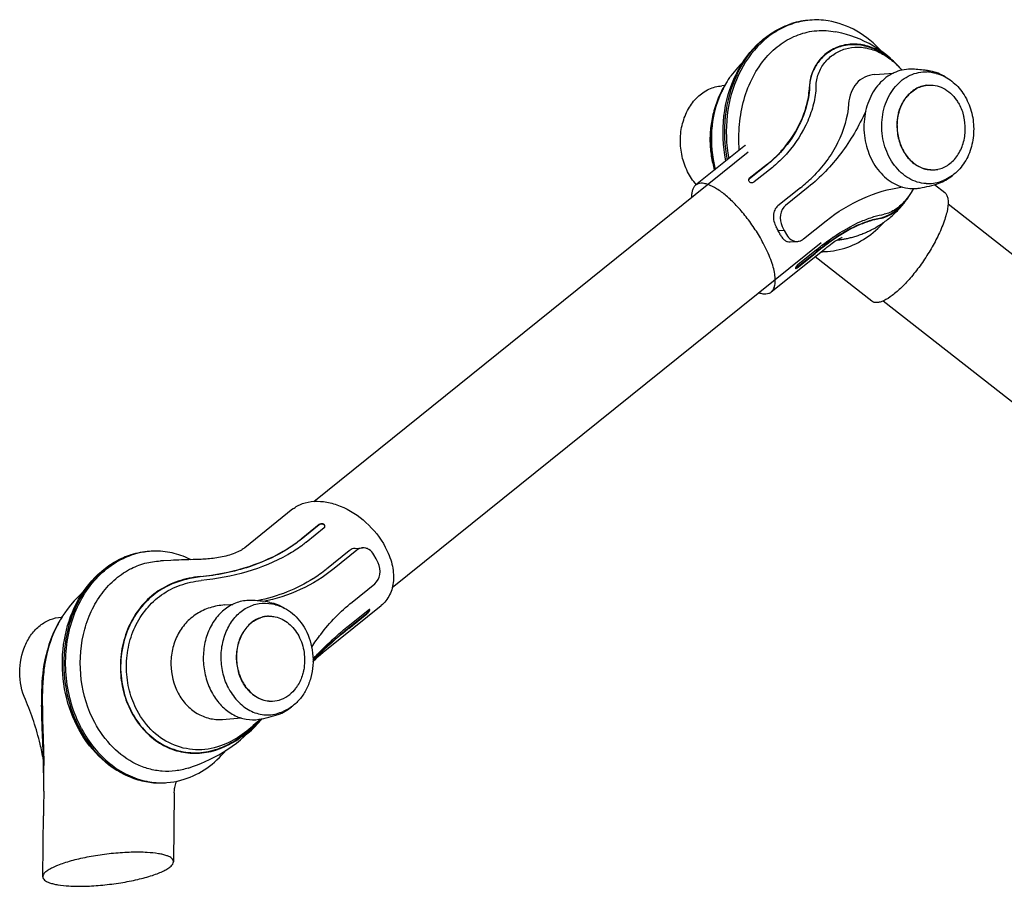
# Model space of a CAD drawing. Extents: x 0 to 420, y 0 to 297.
# Tile 5 of 7: x 307 to 363, y 68 to 118. Entities that reach past the tile are written whole.
import ezdxf

# ---------------------------------------------------------------- set-up
doc = ezdxf.new("R2010")
doc.units = 0
doc.header["$LTSCALE"] = 23.1
for name, color, linetype in [('102162_DXF_CONTINUOUS_LINE', 7, 'CONTINUOUS'), ('102163_DXF_CONTINUOUS_LINE', 7, 'CONTINUOUS'), ('102200_DXF_CONTINUOUS_LINE', 7, 'CONTINUOUS'), ('105-5481_DXF_CONTINUOUS_LI', 7, 'CONTINUOUS')]:
    doc.layers.add(name, color=color, linetype=linetype)

msp = doc.modelspace()

# ---------------------------------------------------------------- linework, layer by layer
at = {"layer": '102162_DXF_CONTINUOUS_LINE', "color": 7, "linetype": 'CONTINUOUS'}
for p, q in [((323.482, 90.461), (348.52, 110.606)), ((328.01, 85.494), (352.725, 105.379))]:
    msp.add_line(p, q, dxfattribs=at)
at = {"layer": '102163_DXF_CONTINUOUS_LINE', "color": 7, "linetype": 'CONTINUOUS'}
for p, q in [((395.367, 79.887), (360.027, 107.6)), ((391.228, 74.608), (356.284, 102.011))]:
    msp.add_line(p, q, dxfattribs=at)
at = {"layer": '102200_DXF_CONTINUOUS_LINE', "color": 7, "linetype": 'CONTINUOUS'}
for p, q in [((355.807, 115.068), (356.876, 115.147)), ((347.15, 114.427), (346.998, 114.415)), ((348.265, 110.924), (345.484, 108.687)), ((350.77, 110.54), (350.767, 110.536)), ((349.622, 109.905), (348.579, 109.066)), ((349.621, 109.882), (348.579, 109.043)), ((349.908, 109.716), (348.865, 108.877)), ((351.529, 108.542), (350.222, 107.491)), ((351.978, 108.575), (350.672, 107.524)), ((359.257, 108.723), (359.834, 108.27)), ((350.472, 106.314), (350.592, 106.075)), ((351.706, 105.586), (353.012, 106.637)), ((350.592, 106.075), (350.25, 106.049)), ((350.592, 106.075), (350.722, 105.844)), ((353.383, 105.675), (353.386, 105.677)), ((353.644, 105.521), (353.736, 105.534)), ((353.736, 105.534), (353.796, 105.542)), ((349.841, 102.534), (352.982, 105.061)), ((350.94, 105.417), (351.37, 105.449)), ((351.397, 104.131), (352.439, 104.97)), ((353.286, 105.452), (353.266, 105.438)), ((351.302, 103.937), (352.345, 104.776)), ((351.326, 103.916), (352.369, 104.755)), ((355.635, 102), (352.365, 104.565)), ((322.285, 90.022), (319.505, 87.785)), ((323.795, 89.103), (322.752, 88.264)), ((323.795, 89.126), (322.753, 88.287)), ((324.082, 88.937), (323.039, 88.098)), ((323.039, 88.098), (323.027, 88.088)), ((319.505, 87.785), (319.505, 87.785)), ((321.982, 87.383), (321.972, 87.377)), ((325.514, 87.611), (324.208, 86.56)), ((325.963, 87.644), (324.657, 86.594)), ((325.87, 87.749), (326.3, 87.781)), ((327.077, 87.155), (326.947, 87.386)), ((314.697, 87.027), (314.658, 87.025)), ((315.258, 87.056), (314.829, 87.033)), ((315.401, 87.063), (315.258, 87.056)), ((315.55, 87.069), (315.401, 87.063)), ((315.704, 87.075), (315.55, 87.069)), ((315.863, 87.081), (315.704, 87.075)), ((316.723, 87.106), (316.543, 87.1)), ((327.198, 86.916), (327.077, 87.155)), ((316.997, 85.895), (316.999, 85.895)), ((325.691, 84.655), (326.997, 85.706)), ((318.343, 84.487), (318.812, 84.522)), ((324.222, 81.922), (327.363, 84.449)), ((325.475, 83.157), (326.518, 83.996)), ((325.5, 83.136), (326.542, 83.975)), ((325.57, 83.352), (326.613, 84.191)), ((308.98, 83.793), (308.934, 83.79)), ((325.566, 83.348), (325.57, 83.352)), ((324.478, 82.405), (324.486, 82.413)), ((324.549, 82.333), (324.526, 82.313)), ((324.582, 82.501), (324.584, 82.504)), ((324.584, 82.504), (324.607, 82.524)), ((324.628, 82.445), (324.655, 82.468)), ((324.222, 81.922), (324.222, 81.922)), ((307.852, 78.669), (307.856, 78.896)), ((307.856, 78.896), (307.856, 78.919)), ((307.852, 78.667), (307.852, 78.669)), ((313.312, 78.395), (313.308, 78.404)), ((318.229, 77.893), (319.297, 77.972)), ((307.934, 75.235), (307.935, 75.225)), ((307.929, 73.762), (307.929, 73.729)), ((315.449, 73.664), (315.404, 69.686)), ((307.891, 70.763), (307.909, 72.332)), ((307.868, 68.819), (307.889, 70.628)), ((307.889, 70.628), (307.891, 70.763))]:
    msp.add_line(p, q, dxfattribs=at)
for points in [[(357.061, 115.665), (356.89, 115.834), (356.674, 116.031), (356.449, 116.217), (356.216, 116.392), (355.975, 116.556), (355.729, 116.709), (355.476, 116.85), (355.219, 116.979), (354.958, 117.096), (354.696, 117.201), (354.432, 117.294), (354.169, 117.376), (353.908, 117.446), (353.649, 117.506), (353.543, 117.528)], [(348.212, 115.785), (348.094, 115.669), (347.891, 115.452), (347.7, 115.227), (347.519, 114.993), (347.486, 114.947)], [(346.939, 114.035), (346.909, 113.972), (346.859, 113.863), (346.811, 113.754), (346.765, 113.645), (346.722, 113.535), (346.68, 113.424), (346.641, 113.314), (346.605, 113.203), (346.57, 113.091), (346.538, 112.98), (346.508, 112.868), (346.48, 112.756), (346.455, 112.645), (346.431, 112.533), (346.41, 112.421), (346.391, 112.309), (346.374, 112.198), (346.359, 112.086), (346.346, 111.975), (346.335, 111.864), (346.327, 111.754), (346.32, 111.644), (346.315, 111.534), (346.312, 111.424), (346.312, 111.315), (346.313, 111.207), (346.316, 111.099), (346.321, 110.992), (346.328, 110.885), (346.336, 110.779), (346.347, 110.673), (346.359, 110.568), (346.373, 110.464), (346.389, 110.361), (346.406, 110.259), (346.425, 110.157), (346.445, 110.056), (346.468, 109.956), (346.491, 109.857), (346.517, 109.758), (346.543, 109.661), (346.572, 109.564), (346.572, 109.563)], [(348.321, 110.967), (348.324, 110.972), (348.334, 110.985), (348.338, 110.991), (348.338, 110.99), (348.332, 110.984), (348.32, 110.973), (348.303, 110.956), (348.28, 110.937), (348.265, 110.924)], [(353.796, 105.542), (353.833, 105.548), (353.874, 105.554), (353.918, 105.561), (353.966, 105.569), (354.016, 105.578), (354.068, 105.587), (354.122, 105.598), (354.178, 105.609), (354.235, 105.621), (354.294, 105.634), (354.353, 105.648), (354.414, 105.663), (354.475, 105.679), (354.537, 105.696), (354.6, 105.713), (354.663, 105.732), (354.727, 105.752), (354.792, 105.773), (354.857, 105.794), (354.923, 105.817), (354.99, 105.841), (355.057, 105.866), (355.124, 105.893), (355.191, 105.92), (355.259, 105.949), (355.327, 105.978), (355.395, 106.009), (355.464, 106.041), (355.532, 106.074), (355.601, 106.108), (355.669, 106.144), (355.738, 106.181), (355.806, 106.218), (355.874, 106.257), (355.943, 106.297), (356.01, 106.339), (356.078, 106.381), (356.145, 106.425), (356.212, 106.469), (356.279, 106.515), (356.346, 106.562), (356.412, 106.61), (356.477, 106.66), (356.543, 106.71), (356.607, 106.762), (356.672, 106.814), (356.736, 106.868), (356.799, 106.923), (356.862, 106.98), (356.924, 107.037), (356.986, 107.096), (357.047, 107.156), (357.108, 107.216), (357.168, 107.279), (357.227, 107.342), (357.286, 107.406), (357.343, 107.472), (357.401, 107.538), (357.457, 107.606), (357.512, 107.675), (357.567, 107.745), (357.621, 107.817), (357.674, 107.889), (357.726, 107.962), (357.778, 108.037), (357.811, 108.087)], [(352.982, 105.061), (353.047, 105.113), (353.151, 105.194), (353.25, 105.268), (353.344, 105.336), (353.432, 105.397), (353.514, 105.452), (353.59, 105.501), (353.659, 105.544), (353.722, 105.581), (353.778, 105.613), (353.827, 105.64), (353.868, 105.661), (353.901, 105.677), (353.925, 105.689), (353.931, 105.691)], [(319.505, 87.785), (319.491, 87.773), (319.457, 87.748), (319.416, 87.719), (319.368, 87.688), (319.312, 87.654), (319.249, 87.618), (319.178, 87.581), (319.101, 87.544), (319.017, 87.507), (318.927, 87.47), (318.833, 87.434), (318.734, 87.4), (318.633, 87.368), (318.528, 87.337), (318.422, 87.31), (318.316, 87.284), (318.209, 87.261), (318.103, 87.24), (317.997, 87.221), (317.892, 87.204), (317.788, 87.189), (317.685, 87.175), (317.584, 87.164), (317.484, 87.153), (317.385, 87.144), (317.287, 87.136), (317.191, 87.129), (317.095, 87.123), (317.001, 87.118), (316.907, 87.113), (316.815, 87.109), (316.723, 87.106)], [(314.829, 87.033), (314.736, 87.028), (314.697, 87.027)], [(316.543, 87.1), (316.28, 87.092), (316.195, 87.09), (315.863, 87.081)], [(310.199, 85.235), (310.136, 85.179), (309.904, 84.955), (309.682, 84.72), (309.471, 84.474), (309.27, 84.217), (309.14, 84.037)], [(308.64, 83.199), (308.591, 83.101), (308.457, 82.807), (308.336, 82.509), (308.229, 82.207), (308.137, 81.91), (308.059, 81.617), (307.994, 81.328), (307.941, 81.05), (307.9, 80.788), (307.868, 80.536), (307.842, 80.287), (307.822, 80.041), (307.808, 79.796), (307.798, 79.546), (307.793, 79.288), (307.791, 79.021)], [(323.442, 81.225), (323.457, 81.24), (323.603, 81.38), (323.744, 81.51), (323.881, 81.633), (324.014, 81.749), (324.142, 81.857), (324.222, 81.922)], [(307.791, 79.021), (307.793, 78.747), (307.798, 78.461), (307.806, 78.164), (307.817, 77.855), (307.829, 77.532), (307.858, 76.849)], [(316.263, 75.089), (316.495, 75.168), (316.725, 75.252), (316.969, 75.348), (317.224, 75.456), (317.483, 75.576), (317.745, 75.708), (318.011, 75.852), (318.272, 76.006), (318.529, 76.171), (318.783, 76.346), (319.025, 76.526), (319.256, 76.71), (319.478, 76.899), (319.689, 77.09), (319.888, 77.279), (320.079, 77.47), (320.265, 77.662), (320.446, 77.858), (320.511, 77.93)], [(307.858, 76.849), (307.873, 76.493), (307.887, 76.129), (307.9, 75.762), (307.911, 75.394), (307.915, 75.224)], [(315.449, 73.664), (315.45, 73.7), (315.453, 73.764), (315.459, 73.832), (315.469, 73.902), (315.481, 73.974), (315.497, 74.048), (315.516, 74.121), (315.538, 74.194), (315.563, 74.266), (315.587, 74.327)]]:
    msp.add_lwpolyline(points, dxfattribs=at)
for centre, radius, start, end in [((352.329, 113.879), 4.328, 93.1441, 107.6335), ((353.913, 112.1), 6.789, 153.1909, 153.9574), ((354.014, 112.47), 4.403, 46.362, 46.5648), ((353.926, 112.38), 4.528, 42.8297, 46.3463), ((353.581, 112.282), 4.853, 40.906, 44.1964), ((353.783, 112.246), 4.724, 40.9249, 42.8396), ((353.471, 112.185), 5, 40.3999, 40.9194), ((353.441, 112.159), 5.04, 39.8827, 40.3999), ((353.719, 112.191), 4.809, 40.6002, 40.9296), ((351.316, 111.985), 4.83, 146.8361, 147.5012), ((351.689, 111.936), 5.171, 148.9196, 149.2849), ((351.627, 111.974), 5.098, 147.5068, 148.9221), ((351.468, 112.076), 4.909, 144.2062, 147.5173), ((354.049, 112.133), 6.845, 153.9576, 154.6949), ((352.171, 111.688), 5.713, 155.8368, 156.3891), ((351.766, 111.731), 5.347, 153.9574, 154.4862), ((352.13, 111.706), 5.668, 155.3356, 155.8367), ((351.704, 111.762), 5.278, 152.4859, 153.9591), ((352.054, 111.741), 5.584, 153.9596, 155.3378), ((351.62, 111.806), 5.183, 151.0745, 152.4859), ((351.958, 111.788), 5.478, 152.6158, 153.9587), ((351.46, 111.895), 5, 147.5174, 151.0883), ((351.813, 111.864), 5.314, 149.298, 152.6266), ((348.197, 114.521), 4.226, 357.9724, 358.299), ((344.242, 116.186), 8.292, 318.5747, 318.7537), ((346.467, 114.29), 5.708, 318.9242, 319.1443), ((345.828, 115.626), 9.093, 308.8237, 314.6554), ((353.811, 110.719), 4.789, 330.0881, 331.1706), ((354.18, 110.694), 4.457, 328.1714, 329.8557), ((354.1, 110.741), 4.549, 329.8516, 330.3901), ((354.549, 110.449), 4.014, 323.1538, 324.078), ((354.378, 110.57), 4.223, 324.1139, 327.9831), ((354.013, 110.6), 4.554, 326.5063, 330.1158), ((354.249, 110.652), 4.376, 327.9701, 328.1669), ((359.013, 97.477), 9.945, 124.4817, 124.6005), ((353.013, 109.504), 4.032, 278.6272, 279.0356), ((365.635, 88.272), 21.189, 125.7932, 128.8436), ((365.137, 88.919), 20.342, 125.7025, 128.8786), ((352.781, 109.177), 4.316, 269.3772, 287.6466), ((352.677, 109.143), 4.29, 270.6437, 274.4022), ((351.54, 103.808), 0.321, 153.0247, 155.9925), ((351.063, 104.233), 0.38, 306.0578, 308.8683), ((324.024, 89.03), 0.106, 348.9334, 358.0558), ((314.264, 83.255), 4.326, 93.1408, 107.6356), ((314.369, 83.268), 4.321, 88.0872, 109), ((314.363, 83.233), 4.357, 80.8558, 88.0196), ((315.611, 98.14), 12.198, 300.0397, 300.177), ((318.264, 93.954), 7.55, 299.5039, 299.7248), ((318.533, 93.613), 9.053, 302.9704, 308.8179), ((313.964, 80.683), 5.875, 145.1884, 149.0096), ((317.463, 99.2), 14.739, 274.7888, 275.267), ((326.821, 83.932), 0.332, 125.6502, 128.8719), ((314.037, 80.472), 6.047, 148.8888, 153.2008), ((314.396, 80.431), 6.376, 150.2534, 154.3228), ((313.862, 80.575), 5.843, 148.7172, 148.8646), ((314.192, 80.545), 6.142, 150.0329, 150.2297), ((313.81, 80.607), 5.783, 147.5774, 148.7189), ((314.145, 80.572), 6.088, 148.9927, 150.0341), ((314.593, 80.333), 6.595, 154.3003, 154.465), ((338.699, 67.049), 20.93, 132.4134, 132.771), ((348.773, 54.78), 36.72, 131.1126, 131.3275), ((323.439, 78.706), 15.598, 179.3027, 180.1433), ((325.612, 78.708), 17.771, 180.1302, 180.2942), ((313.209, 84.893), 10.014, 315.4794, 315.754), ((311.633, 86.241), 12.101, 316.1699, 316.5004), ((249.413, 73.843), 58.518, 0.02177, 1.353), ((261.706, 74.659), 46.232, 358.8872, 0.7005), ((314.737, 78.681), 4.446, 258.7143, 259.5185), ((314.719, 78.537), 4.301, 265.7308, 287.6778), ((314.618, 78.593), 4.365, 260.8557, 266.6094), ((314.727, 78.62), 4.384, 259.5102, 265.2203), ((314.613, 78.531), 4.303, 266.6249, 274.4236), ((314.722, 78.575), 4.339, 265.2323, 265.7359), ((493.22, 70.448), 185.321, 178.98558, 179.4176)]:
    msp.add_arc(centre, radius, start, end, dxfattribs=at)
for major_axis, ratio, start_param, end_param in [((-2.273, 3), 0.532003, -1.902413, -1.828341), ((-2.442, 2.864), 0.516852, -2.006682, -1.93261)]:
    msp.add_ellipse((348.001, 105.883), major_axis=major_axis, ratio=ratio, start_param=start_param, end_param=end_param, dxfattribs=at)
for points, knots in [([(347.853, 115.162), (348.189, 115.826), (348.86, 116.742), (350.035, 117.606), (350.685, 117.898), (351.018, 118.003)], [0, 0, 0, 0, 0.513341, 0.759499, 1, 1, 1, 1]), ([(347.899, 115.138), (348.228, 115.811), (348.888, 116.738), (350.051, 117.61), (350.691, 117.9), (351.018, 118.003)], [0, 0, 0, 0, 0.518451, 0.763224, 1, 1, 1, 1]), ([(353.119, 118.159), (352.771, 118.215), (352.058, 118.243), (351.36, 118.093), (351.026, 117.979)], [0, 0, 0, 0, 0.499738, 1, 1, 1, 1]), ([(356.195, 116.408), (355.786, 116.864), (354.849, 117.645), (353.696, 118.066), (353.119, 118.159)], [0, 0, 0, 0, 0.511681, 1, 1, 1, 1]), ([(351.026, 117.979), (350.702, 117.868), (350.067, 117.563), (348.92, 116.664), (347.811, 115.047), (347.178, 112.706), (347.238, 111.04), (347.392, 110.223)], [0, 0, 0, 0, 0.111017, 0.2259, 0.469288, 0.730531, 1, 1, 1, 1]), ([(349.552, 116.051), (349.807, 116.344), (350.372, 116.864), (351.372, 117.401), (352.454, 117.644), (353.188, 117.599), (353.543, 117.528)], [0, 0, 0, 0, 0.261636, 0.512131, 0.756133, 1, 1, 1, 1]), ([(357.061, 115.665), (356.837, 115.895), (356.358, 116.297), (355.544, 116.7), (354.701, 116.86), (353.883, 116.766), (353.147, 116.427), (352.552, 115.878), (352.152, 115.17), (352.05, 114.633), (352.042, 114.366)], [0, 0, 0, 0, 0.143808, 0.277689, 0.403117, 0.523078, 0.641166, 0.760112, 0.880316, 1, 1, 1, 1]), ([(356.645, 115.998), (356.385, 116.207), (355.834, 116.556), (354.918, 116.818), (354.021, 116.777), (353.254, 116.465), (352.687, 115.989), (352.315, 115.452), (352.103, 114.899), (352.052, 114.524), (352.046, 114.342)], [0, 0, 0, 0, 0.163183, 0.315023, 0.459407, 0.594116, 0.712758, 0.816695, 0.910783, 1, 1, 1, 1]), ([(352.421, 114.395), (352.428, 114.64), (352.522, 115.13), (352.893, 115.773), (353.437, 116.273), (354.107, 116.585), (354.853, 116.683), (355.626, 116.557), (356.379, 116.216), (356.829, 115.868), (357.041, 115.667)], [0, 0, 0, 0, 0.120082, 0.23998, 0.358894, 0.477278, 0.597596, 0.723148, 0.856769, 1, 1, 1, 1]), ([(348.001, 110.712), (347.965, 111.204), (347.97, 112.189), (348.227, 113.624), (348.74, 114.942), (349.257, 115.713), (349.552, 116.051)], [0, 0, 0, 0, 0.260102, 0.516154, 0.763817, 1, 1, 1, 1]), ([(347.229, 110.092), (347.057, 110.934), (346.978, 112.66), (347.445, 114.329), (347.813, 115.081)], [0, 0, 0, 0, 0.506799, 1, 1, 1, 1]), ([(347.861, 115.059), (347.51, 114.316), (347.063, 112.674), (347.135, 110.979), (347.298, 110.147)], [0, 0, 0, 0, 0.492218, 1, 1, 1, 1]), ([(355.807, 115.068), (355.607, 115.053), (355.209, 114.949), (354.719, 114.571), (354.399, 114.024), (354.316, 113.604), (354.3, 113.387)], [0, 0, 0, 0, 0.244831, 0.486359, 0.734976, 1, 1, 1, 1]), ([(345.525, 108.723), (345.325, 108.945), (344.981, 109.461), (344.67, 110.348), (344.571, 111.298), (344.692, 112.237), (345.025, 113.088), (345.547, 113.782), (346.221, 114.258), (346.741, 114.396), (346.998, 114.415)], [0, 0, 0, 0, 0.12667, 0.259291, 0.394456, 0.528106, 0.656565, 0.777563, 0.891131, 1, 1, 1, 1]), ([(346.941, 114.034), (346.617, 113.357), (346.246, 111.852), (346.394, 110.316), (346.598, 109.584)], [0, 0, 0, 0, 0.49682, 1, 1, 1, 1]), ([(352.046, 114.342), (352.033, 113.925), (351.896, 113.183), (351.397, 111.922), (350.864, 111.133), (350.459, 110.677)], [0, 0, 0, 0, 0.308417, 0.549235, 1, 1, 1, 1]), ([(350.477, 110.72), (350.93, 111.237), (351.496, 112.115), (351.934, 113.39), (352.032, 114.045), (352.042, 114.366)], [0, 0, 0, 0, 0.511898, 0.760797, 1, 1, 1, 1]), ([(352.42, 114.371), (352.408, 114.036), (352.304, 113.355), (351.845, 112.022), (351.256, 111.102), (350.784, 110.556)], [0, 0, 0, 0, 0.238328, 0.486546, 1, 1, 1, 1]), ([(346.637, 109.615), (346.448, 110.333), (346.306, 111.831), (346.642, 113.303), (346.936, 113.976)], [0, 0, 0, 0, 0.50262, 1, 1, 1, 1]), ([(346.628, 109.608), (346.466, 110.197), (346.31, 111.429), (346.492, 112.659), (346.672, 113.245)], [0, 0, 0, 0, 0.499036, 1, 1, 1, 1]), ([(355.283, 112.954), (354.894, 112.093), (353.961, 110.487), (352.677, 109.138), (351.978, 108.575)], [0, 0, 0, 0, 0.512964, 1, 1, 1, 1]), ([(354.3, 113.387), (354.242, 112.61), (353.777, 111.034), (352.799, 109.731), (352.217, 109.156)], [0, 0, 0, 0, 0.487735, 1, 1, 1, 1]), ([(350.459, 110.677), (350.399, 110.609), (350.137, 110.326), (349.851, 110.067), (349.621, 109.882)], [0, 0, 0, 0, 0.236315, 1, 1, 1, 1]), ([(349.622, 109.905), (349.699, 109.967), (349.994, 110.214), (350.27, 110.485), (350.459, 110.7)], [0, 0, 0, 0, 0.255883, 1, 1, 1, 1]), ([(350.767, 110.536), (350.703, 110.463), (350.436, 110.171), (350.141, 109.903), (349.908, 109.716)], [0, 0, 0, 0, 0.245306, 1, 1, 1, 1]), ([(348.579, 109.066), (348.572, 109.06), (348.548, 109.038), (348.532, 109.004), (348.531, 108.98)], [0, 0, 0, 0, 0.273563, 1, 1, 1, 1]), ([(348.579, 109.043), (348.573, 109.038), (348.551, 109.019), (348.536, 108.992), (348.532, 108.972)], [0, 0, 0, 0, 0.267597, 1, 1, 1, 1]), ([(348.541, 108.933), (348.565, 108.881), (348.687, 108.815), (348.817, 108.838), (348.865, 108.877)], [0, 0, 0, 0, 0.480594, 1, 1, 1, 1]), ([(345.484, 108.687), (345.443, 108.654), (345.367, 108.568), (345.293, 108.403), (345.252, 108.201), (345.247, 108.054), (345.249, 107.976)], [0, 0, 0, 0, 0.205965, 0.433847, 0.696174, 1, 1, 1, 1]), ([(349.381, 105.35), (349.24, 105.614), (348.931, 106.133), (348.41, 106.86), (347.85, 107.516), (347.284, 108.063), (346.743, 108.474), (346.308, 108.704), (345.995, 108.791), (345.798, 108.806), (345.624, 108.775), (345.525, 108.721), (345.484, 108.687)], [0, 0, 0, 0, 0.164165, 0.33072, 0.490912, 0.636838, 0.762193, 0.863039, 0.904158, 0.939681, 0.970907, 1, 1, 1, 1]), ([(353.012, 106.637), (353.652, 107.152), (355.044, 108.016), (356.621, 108.473), (357.409, 108.584)], [0, 0, 0, 0, 0.507905, 1, 1, 1, 1]), ([(356.099, 106.758), (356.23, 106.779), (356.522, 106.879), (357.158, 107.26), (357.572, 107.726), (357.811, 108.087)], [0, 0, 0, 0, 0.179994, 0.412641, 1, 1, 1, 1]), ([(357.761, 108.042), (357.554, 107.766), (357.211, 107.411), (356.7, 107.111), (356.464, 107.032), (356.357, 107.015)], [0, 0, 0, 0, 0.584604, 0.816874, 1, 1, 1, 1]), ([(359.834, 108.27), (359.88, 108.234), (359.961, 108.13), (360.023, 107.922), (360.038, 107.662), (360.006, 107.352), (359.928, 106.995), (359.755, 106.442), (359.573, 106.02), (359.433, 105.733)], [0, 0, 0, 0, 0.065248, 0.142761, 0.238254, 0.353891, 0.489686, 0.64429, 1, 1, 1, 1]), ([(350.222, 107.491), (350.145, 107.429), (350.016, 107.258), (349.948, 106.94), (349.983, 106.604), (350.067, 106.388), (350.123, 106.288)], [0, 0, 0, 0, 0.229323, 0.473713, 0.734786, 1, 1, 1, 1]), ([(350.672, 107.524), (350.51, 107.394), (350.3, 106.969), (350.371, 106.514), (350.472, 106.314)], [0, 0, 0, 0, 0.48122, 1, 1, 1, 1]), ([(356.077, 106.784), (356.172, 106.799), (356.386, 106.862), (356.911, 107.124), (357.28, 107.464), (357.513, 107.744)], [0, 0, 0, 0, 0.165197, 0.377522, 1, 1, 1, 1]), ([(353.242, 105.459), (353.679, 105.775), (354.353, 106.195), (355.322, 106.603), (355.818, 106.742), (356.077, 106.784)], [0, 0, 0, 0, 0.513249, 0.75019, 1, 1, 1, 1]), ([(356.099, 106.758), (355.906, 106.727), (355.477, 106.619), (354.503, 106.245), (353.773, 105.802), (353.286, 105.452)], [0, 0, 0, 0, 0.187683, 0.423764, 1, 1, 1, 1]), ([(353.386, 105.677), (353.906, 106.034), (354.681, 106.485), (355.705, 106.871), (356.155, 106.983), (356.357, 107.015)], [0, 0, 0, 0, 0.577229, 0.812869, 1, 1, 1, 1]), ([(354.089, 105.065), (354.516, 105.2), (355.348, 105.605), (356.038, 106.216), (356.346, 106.562)], [0, 0, 0, 0, 0.491821, 1, 1, 1, 1]), ([(350.374, 105.818), (350.405, 105.756), (350.477, 105.642), (350.613, 105.508), (350.771, 105.426), (350.886, 105.413), (350.94, 105.417)], [0, 0, 0, 0, 0.285192, 0.542413, 0.77583, 1, 1, 1, 1]), ([(350.722, 105.844), (350.79, 105.723), (350.933, 105.563), (351.179, 105.456), (351.308, 105.445), (351.37, 105.449)], [0, 0, 0, 0, 0.522973, 0.765577, 1, 1, 1, 1]), ([(351.37, 105.449), (351.4, 105.451), (351.521, 105.47), (351.634, 105.528), (351.706, 105.586)], [0, 0, 0, 0, 0.246251, 1, 1, 1, 1]), ([(352.439, 104.97), (352.518, 105.033), (352.82, 105.272), (353.131, 105.501), (353.366, 105.663)], [0, 0, 0, 0, 0.260137, 1, 1, 1, 1]), ([(359.433, 105.733), (359.299, 105.459), (359.001, 104.914), (358.494, 104.138), (357.946, 103.424), (357.389, 102.815), (356.859, 102.344), (356.433, 102.066), (356.126, 101.945), (355.936, 101.909), (355.768, 101.923), (355.673, 101.97), (355.635, 102)], [0, 0, 0, 0, 0.163058, 0.330897, 0.493755, 0.642657, 0.770219, 0.871413, 0.91164, 0.945406, 0.974027, 1, 1, 1, 1]), ([(349.841, 102.534), (349.895, 102.577), (349.99, 102.699), (350.065, 102.939), (350.084, 103.235), (350.048, 103.584), (349.958, 103.98), (349.758, 104.586), (349.545, 105.043), (349.381, 105.35)], [0, 0, 0, 0, 0.069336, 0.149887, 0.247254, 0.363642, 0.499053, 0.652041, 1, 1, 1, 1]), ([(351.246, 103.939), (351.24, 103.926), (351.232, 103.907), (351.233, 103.882), (351.238, 103.877)], [0, 0, 0, 0, 0.649013, 1, 1, 1, 1]), ([(351.233, 103.897), (351.237, 103.898), (351.257, 103.904), (351.274, 103.916), (351.287, 103.925)], [0, 0, 0, 0, 0.19445, 1, 1, 1, 1]), ([(351.238, 103.877), (351.247, 103.87), (351.286, 103.883), (351.309, 103.902), (351.326, 103.916)], [0, 0, 0, 0, 0.329261, 1, 1, 1, 1]), ([(351.397, 104.131), (351.366, 104.107), (351.314, 104.051), (351.27, 103.987), (351.253, 103.954)], [0, 0, 0, 0, 0.508661, 1, 1, 1, 1]), ([(349.134, 102.488), (349.204, 102.465), (349.337, 102.429), (349.531, 102.415), (349.703, 102.447), (349.8, 102.501), (349.841, 102.534)], [0, 0, 0, 0, 0.299428, 0.558568, 0.786897, 1, 1, 1, 1]), ([(322.285, 90.022), (322.449, 90.154), (322.839, 90.368), (323.519, 90.495), (324.265, 90.439), (325.325, 90.117), (326.567, 89.304), (327.322, 88.357), (327.603, 87.829)], [0, 0, 0, 0, 0.098537, 0.204002, 0.319403, 0.445274, 0.719592, 1, 1, 1, 1]), ([(324.13, 89.026), (324.131, 89.056), (324.102, 89.121), (324.007, 89.171), (323.896, 89.177), (323.823, 89.148), (323.795, 89.126)], [0, 0, 0, 0, 0.213163, 0.464553, 0.741249, 1, 1, 1, 1]), ([(324.119, 89.049), (324.096, 89.101), (323.973, 89.168), (323.843, 89.142), (323.795, 89.103)], [0, 0, 0, 0, 0.479726, 1, 1, 1, 1]), ([(324.082, 88.937), (324.088, 88.941), (324.109, 88.961), (324.124, 88.988), (324.128, 89.009)], [0, 0, 0, 0, 0.265441, 1, 1, 1, 1]), ([(321.742, 87.595), (321.833, 87.648), (322.182, 87.859), (322.516, 88.096), (322.753, 88.287)], [0, 0, 0, 0, 0.255473, 1, 1, 1, 1]), ([(322.752, 88.264), (322.672, 88.2), (322.349, 87.95), (322.007, 87.726), (321.742, 87.572)], [0, 0, 0, 0, 0.250769, 1, 1, 1, 1]), ([(323.027, 88.088), (322.949, 88.025), (322.623, 87.775), (322.277, 87.551), (322.008, 87.397)], [0, 0, 0, 0, 0.245619, 1, 1, 1, 1]), ([(313.924, 74.284), (313.603, 74.335), (312.964, 74.509), (311.755, 75.116), (310.445, 76.337), (309.393, 78.277), (308.917, 80.496), (309.061, 82.76), (309.815, 84.834), (310.931, 86.235), (312.038, 87.014), (312.644, 87.28), (312.954, 87.378)], [0, 0, 0, 0, 0.057372, 0.115966, 0.237755, 0.366618, 0.500002, 0.633385, 0.762247, 0.884035, 0.942629, 1, 1, 1, 1]), ([(312.954, 87.378), (312.654, 87.283), (312.066, 87.024), (310.983, 86.256), (309.885, 84.859), (309.139, 82.782), (308.997, 80.502), (309.473, 78.267), (310.517, 76.323), (311.81, 75.103), (312.993, 74.503), (313.614, 74.333), (313.924, 74.284)], [0, 0, 0, 0, 0.055821, 0.113325, 0.234525, 0.36455, 0.499996, 0.635442, 0.765468, 0.886668, 0.944171, 1, 1, 1, 1]), ([(316.417, 87.097), (316.308, 87.151), (315.872, 87.346), (315.407, 87.477), (315.055, 87.534)], [0, 0, 0, 0, 0.253082, 1, 1, 1, 1]), ([(316.946, 86.129), (317.798, 86.22), (319.453, 86.521), (321.012, 87.173), (321.717, 87.58)], [0, 0, 0, 0, 0.512945, 1, 1, 1, 1]), ([(321.742, 87.572), (321.123, 87.21), (319.572, 86.525), (317.906, 86.204), (316.946, 86.102)], [0, 0, 0, 0, 0.4263, 1, 1, 1, 1]), ([(321.972, 87.377), (321.236, 86.962), (319.609, 86.3), (317.888, 85.988), (316.999, 85.895)], [0, 0, 0, 0, 0.486143, 1, 1, 1, 1]), ([(325.87, 87.749), (325.837, 87.747), (325.71, 87.728), (325.588, 87.671), (325.514, 87.611)], [0, 0, 0, 0, 0.254737, 1, 1, 1, 1]), ([(326.3, 87.781), (326.27, 87.779), (326.149, 87.76), (326.035, 87.702), (325.963, 87.644)], [0, 0, 0, 0, 0.246251, 1, 1, 1, 1]), ([(326.947, 87.386), (326.879, 87.507), (326.736, 87.667), (326.49, 87.774), (326.361, 87.785), (326.3, 87.781)], [0, 0, 0, 0, 0.522973, 0.765577, 1, 1, 1, 1]), ([(327.603, 87.829), (327.77, 87.516), (328.023, 86.884), (328.127, 85.919), (327.92, 85.059), (327.568, 84.614), (327.363, 84.449)], [0, 0, 0, 0, 0.290925, 0.552116, 0.784141, 1, 1, 1, 1]), ([(310.111, 77.346), (309.632, 78.244), (309.04, 80.257), (309.246, 82.846), (309.978, 84.708), (310.769, 85.89), (311.77, 86.808), (312.558, 87.215), (312.962, 87.354)], [0, 0, 0, 0, 0.262319, 0.526254, 0.653389, 0.774714, 0.889905, 1, 1, 1, 1]), ([(312.877, 86.544), (313.153, 86.69), (313.733, 86.922), (314.351, 87.015), (314.658, 87.025)], [0, 0, 0, 0, 0.503939, 1, 1, 1, 1]), ([(326.997, 85.706), (327.159, 85.836), (327.37, 86.261), (327.298, 86.716), (327.198, 86.916)], [0, 0, 0, 0, 0.48122, 1, 1, 1, 1]), ([(310.867, 77.712), (310.462, 78.471), (309.941, 80.164), (310.035, 82.358), (310.562, 83.98), (311.156, 85.048), (311.927, 85.928), (312.551, 86.37), (312.877, 86.544)], [0, 0, 0, 0, 0.259623, 0.522, 0.649408, 0.771812, 0.888549, 1, 1, 1, 1]), ([(324.657, 86.594), (324.058, 86.111), (322.762, 85.293), (321.3, 84.826), (320.566, 84.695)], [0, 0, 0, 0, 0.507724, 1, 1, 1, 1]), ([(316.946, 86.129), (316.512, 86.083), (315.662, 85.914), (314.496, 85.345), (313.539, 84.479), (312.835, 83.383), (312.415, 82.129), (312.293, 80.801), (312.471, 79.487), (312.787, 78.663), (312.99, 78.282)], [0, 0, 0, 0, 0.125769, 0.248064, 0.369878, 0.493771, 0.620224, 0.748126, 0.875448, 1, 1, 1, 1]), ([(316.946, 86.102), (316.636, 86.069), (316.002, 85.96), (315.039, 85.612), (314.058, 84.977), (313.171, 83.973), (312.549, 82.648), (312.297, 81.161), (312.429, 79.667), (312.771, 78.728), (313, 78.299)], [0, 0, 0, 0, 0.090581, 0.185949, 0.295158, 0.426077, 0.569307, 0.714174, 0.8588, 1, 1, 1, 1]), ([(313.308, 78.404), (313.116, 78.764), (312.818, 79.543), (312.646, 80.786), (312.753, 82.043), (313.141, 83.235), (313.794, 84.284), (314.687, 85.12), (315.781, 85.682), (316.587, 85.852), (316.997, 85.895)], [0, 0, 0, 0, 0.124403, 0.25154, 0.37932, 0.505796, 0.629865, 0.751922, 0.874352, 1, 1, 1, 1]), ([(323.461, 86.02), (322.984, 85.71), (321.937, 85.176), (320.81, 84.85), (320.225, 84.73)], [0, 0, 0, 0, 0.487575, 1, 1, 1, 1]), ([(323.363, 82.06), (323.527, 82.31), (324.2, 83.261), (325.017, 84.112), (325.691, 84.655)], [0, 0, 0, 0, 0.256758, 1, 1, 1, 1]), ([(318.343, 84.487), (318.061, 84.466), (317.501, 84.363), (316.727, 84.008), (316.077, 83.457), (315.596, 82.746), (315.307, 81.926), (315.19, 80.78), (315.404, 79.906), (315.671, 79.405)], [0, 0, 0, 0, 0.124833, 0.248144, 0.371091, 0.495456, 0.621989, 0.749873, 1, 1, 1, 1]), ([(326.518, 83.996), (326.53, 84.006), (326.577, 84.048), (326.619, 84.098), (326.646, 84.138)], [0, 0, 0, 0, 0.237198, 1, 1, 1, 1]), ([(326.542, 83.975), (326.593, 84.016), (326.656, 84.087), (326.709, 84.169), (326.715, 84.217), (326.706, 84.225)], [0, 0, 0, 0, 0.630657, 0.873928, 1, 1, 1, 1]), ([(326.706, 84.225), (326.698, 84.232), (326.664, 84.228), (326.642, 84.212), (326.628, 84.202)], [0, 0, 0, 0, 0.357922, 1, 1, 1, 1]), ([(326.672, 84.186), (326.674, 84.19), (326.68, 84.204), (326.685, 84.219), (326.685, 84.229)], [0, 0, 0, 0, 0.300469, 1, 1, 1, 1]), ([(306.868, 79.034), (306.656, 79.524), (306.439, 80.593), (306.689, 81.918), (307.193, 82.804), (307.688, 83.322), (308.279, 83.671), (308.717, 83.774), (308.934, 83.79)], [0, 0, 0, 0, 0.268793, 0.533603, 0.659, 0.777748, 0.890615, 1, 1, 1, 1]), ([(308.64, 83.199), (308.295, 82.516), (307.872, 81.075), (307.816, 79.6), (307.808, 78.894)], [0, 0, 0, 0, 0.519901, 1, 1, 1, 1]), ([(307.856, 78.919), (307.861, 79.256), (307.875, 79.96), (308.01, 81.406), (308.319, 82.5), (308.642, 83.176)], [0, 0, 0, 0, 0.232145, 0.483996, 1, 1, 1, 1]), ([(325.5, 83.136), (325.421, 83.073), (325.1, 82.811), (324.785, 82.54), (324.549, 82.333)], [0, 0, 0, 0, 0.242077, 1, 1, 1, 1]), ([(324.607, 82.524), (324.687, 82.597), (325, 82.879), (325.322, 83.152), (325.566, 83.348)], [0, 0, 0, 0, 0.257358, 1, 1, 1, 1]), ([(324.655, 82.468), (324.857, 82.645), (325.129, 82.876), (325.406, 83.102), (325.475, 83.157)], [0, 0, 0, 0, 0.752289, 1, 1, 1, 1]), ([(323.441, 81.383), (323.526, 81.472), (323.864, 81.82), (324.212, 82.159), (324.478, 82.405)], [0, 0, 0, 0, 0.253742, 1, 1, 1, 1]), ([(323.441, 81.329), (323.53, 81.419), (323.882, 81.771), (324.246, 82.11), (324.525, 82.354)], [0, 0, 0, 0, 0.254116, 1, 1, 1, 1]), ([(324.526, 82.313), (324.434, 82.232), (324.063, 81.898), (323.705, 81.551), (323.441, 81.283)], [0, 0, 0, 0, 0.245855, 1, 1, 1, 1]), ([(307.842, 78.896), (307.847, 79.275), (307.869, 80.155), (307.979, 81.033), (308.088, 81.523)], [0, 0, 0, 0, 0.429852, 1, 1, 1, 1]), ([(307.906, 75.573), (307.852, 75.873), (307.606, 77.053), (307.225, 78.206), (306.868, 79.034)], [0, 0, 0, 0, 0.25248, 1, 1, 1, 1]), ([(307.915, 75.224), (307.9, 75.864), (307.862, 76.805), (307.814, 78.028), (307.804, 78.612), (307.808, 78.894)], [0, 0, 0, 0, 0.522956, 0.769149, 1, 1, 1, 1]), ([(315.671, 79.405), (315.8, 79.163), (316.112, 78.718), (316.733, 78.21), (317.458, 77.913), (317.975, 77.874), (318.229, 77.893)], [0, 0, 0, 0, 0.261931, 0.513238, 0.757039, 1, 1, 1, 1]), ([(307.871, 77.445), (307.868, 77.536), (307.854, 77.926), (307.843, 78.316), (307.841, 78.616)], [0, 0, 0, 0, 0.232086, 1, 1, 1, 1]), ([(307.852, 78.667), (307.848, 78.402), (307.856, 77.856), (307.898, 76.713), (307.927, 75.833), (307.934, 75.235)], [0, 0, 0, 0, 0.231108, 0.477316, 1, 1, 1, 1]), ([(313, 78.299), (313.194, 77.935), (313.662, 77.264), (314.589, 76.491), (315.674, 76.027), (316.84, 75.914), (317.964, 76.148), (319.195, 76.758), (319.936, 77.417), (320.362, 77.861)], [0, 0, 0, 0, 0.140179, 0.274959, 0.40547, 0.535913, 0.667251, 0.79075, 1, 1, 1, 1]), ([(318.271, 76.42), (317.822, 76.245), (316.863, 76.044), (315.413, 76.319), (314.158, 77.135), (313.551, 77.947), (313.312, 78.395)], [0, 0, 0, 0, 0.247883, 0.490234, 0.738721, 1, 1, 1, 1]), ([(312.99, 78.282), (313.171, 77.942), (313.603, 77.312), (314.447, 76.565), (315.432, 76.079), (316.501, 75.888), (317.592, 76.004), (318.645, 76.412), (319.616, 77.072), (320.19, 77.626), (320.468, 77.921)], [0, 0, 0, 0, 0.128726, 0.252618, 0.372587, 0.490868, 0.610514, 0.734446, 0.864461, 1, 1, 1, 1]), ([(320.349, 77.872), (320.044, 77.561), (319.407, 76.992), (318.657, 76.57), (318.271, 76.42)], [0, 0, 0, 0, 0.512849, 1, 1, 1, 1]), ([(310.111, 77.346), (310.319, 76.956), (310.797, 76.226), (311.697, 75.317), (312.728, 74.655), (313.487, 74.397), (313.867, 74.321)], [0, 0, 0, 0, 0.266986, 0.522379, 0.76604, 1, 1, 1, 1]), ([(316.263, 75.089), (316.02, 75.01), (315.518, 74.898), (314.746, 74.881), (313.977, 75.016), (312.971, 75.399), (311.819, 76.25), (311.144, 77.192), (310.867, 77.712)], [0, 0, 0, 0, 0.117733, 0.235084, 0.353654, 0.474886, 0.728402, 1, 1, 1, 1]), ([(316.025, 74.439), (316.485, 74.585), (317.379, 75.033), (318.105, 75.716), (318.423, 76.101)], [0, 0, 0, 0, 0.49096, 1, 1, 1, 1]), ([(313.894, 70.217), (313.588, 70.236), (312.938, 70.24), (311.942, 70.175), (310.925, 70.045), (309.967, 69.859), (309.24, 69.663), (308.742, 69.485), (308.443, 69.355), (308.2, 69.222), (307.991, 69.071), (307.869, 68.917), (307.868, 68.819)], [0, 0, 0, 0, 0.144711, 0.305535, 0.470338, 0.627138, 0.765226, 0.824468, 0.875993, 0.9192, 0.95386, 1, 1, 1, 1]), ([(315.404, 69.686), (315.405, 69.72), (315.385, 69.794), (315.302, 69.888), (315.174, 69.97), (315, 70.042), (314.781, 70.104), (314.41, 70.176), (314.108, 70.205), (313.894, 70.217)], [0, 0, 0, 0, 0.059992, 0.12972, 0.217964, 0.328653, 0.462966, 0.620571, 1, 1, 1, 1]), ([(309.378, 68.288), (309.685, 68.27), (310.334, 68.266), (311.331, 68.33), (312.347, 68.461), (313.306, 68.646), (314.032, 68.842), (314.53, 69.02), (314.83, 69.15), (315.072, 69.284), (315.282, 69.434), (315.403, 69.588), (315.404, 69.686)], [0, 0, 0, 0, 0.144711, 0.305537, 0.470343, 0.627144, 0.765233, 0.824475, 0.875998, 0.919204, 0.953862, 1, 1, 1, 1]), ([(307.868, 68.819), (307.868, 68.786), (307.887, 68.711), (307.97, 68.617), (308.099, 68.535), (308.273, 68.463), (308.491, 68.401), (308.863, 68.329), (309.165, 68.301), (309.378, 68.288)], [0, 0, 0, 0, 0.059991, 0.129716, 0.217959, 0.328646, 0.46296, 0.620566, 1, 1, 1, 1])]:
    msp.add_open_spline(points, degree=3, knots=knots, dxfattribs=at)
for points in [[(348.531, 108.98), (348.531, 108.964), (348.534, 108.947), (348.541, 108.933)], [(324.129, 89.014), (324.128, 89.026), (324.124, 89.038), (324.119, 89.049)], [(326.646, 84.138), (326.652, 84.149), (326.659, 84.16), (326.665, 84.171)], [(326.665, 84.171), (326.667, 84.176), (326.67, 84.181), (326.672, 84.186)]]:
    msp.add_open_spline(points, degree=3, dxfattribs=at)
at = {"layer": '105-5481_DXF_CONTINUOUS_LI', "color": 7, "linetype": 'CONTINUOUS'}
for p, q in [((358.838, 115.293), (358.834, 115.293)), ((359.164, 109.57), (359.169, 109.57))]:
    msp.add_line(p, q, dxfattribs=at)
for centre, radius, start, end in [((357.793, 108.616), 6.758, 82.2495, 89.2576), ((357.804, 108.708), 6.665, 81.1035, 82.2334), ((358.707, 113.095), 2.122, 78.3155, 86.5872), ((357.809, 108.744), 6.628, 79.425, 81.0732), ((357.826, 108.83), 6.477, 76.5278, 78.3254), ((359.354, 112.404), 2.19, 142.1621, 142.493), ((358.466, 112.153), 2.504, 34.3193, 34.8896), ((359.887, 112.137), 2.79, 164.5287, 165.0151), ((358.031, 111.948), 2.988, 13.4267, 13.8073), ((357.976, 111.936), 3.044, 359.3259, 13.4062), ((359.121, 111.143), 1.574, 269.7974, 271.2853), ((359.121, 111.142), 1.573, 271.2855, 271.5425), ((359.121, 111.142), 1.572, 271.7353, 272.1129), ((359.121, 111.14), 1.571, 272.1128, 274.9123), ((359.121, 111.139), 1.569, 274.9128, 277.8486), ((359.121, 111.139), 1.57, 277.8486, 278.1163), ((359.12, 111.147), 1.578, 278.1192, 281.5874), ((359.119, 111.154), 1.585, 281.5853, 281.8705), ((357.37, 114.986), 6.477, 290.1507, 291.9483), ((358.034, 110.705), 2.212, 271.4613, 279.2192), ((357.309, 115.171), 6.737, 279.2135, 289.0142), ((319.73, 78.012), 6.737, 79.4618, 89.2626), ((319.763, 78.205), 6.477, 76.5278, 78.3254), ((320.925, 82.235), 1.602, 101.5311, 108.3732), ((320.934, 82.237), 1.601, 100.4898, 108.6965), ((320.929, 82.257), 1.58, 100.0999, 100.4678), ((320.929, 82.263), 1.575, 97.4471, 100.101), ((320.928, 82.268), 1.569, 96.7423, 97.4457), ((320.928, 82.27), 1.567, 95.7183, 96.7422), ((320.928, 82.269), 1.569, 94.1963, 95.7182), ((320.928, 82.267), 1.57, 92.8518, 94.1962), ((320.928, 82.266), 1.571, 92.0763, 92.8518), ((320.92, 82.198), 1.64, 77.7254, 78.0202), ((321.961, 81.442), 2.928, 197.4479, 197.8993), ((320.065, 81.292), 2.89, 348.7368, 349.1065), ((321.482, 81.178), 2.378, 218.9691, 219.3084), ((320.597, 81.073), 2.311, 326.767, 327.3951), ((319.307, 84.36), 6.477, 290.1507, 291.9483), ((319.246, 84.546), 6.737, 279.2135, 289.0142)]:
    msp.add_arc(centre, radius, start, end, dxfattribs=at)
for points, knots in [([(357.88, 115.373), (357.713, 115.376), (357.374, 115.341), (356.886, 115.174), (356.434, 114.898), (356.035, 114.524), (355.701, 114.065), (355.35, 113.351), (355.131, 112.336), (355.228, 111.091), (355.601, 110.123), (356.058, 109.473), (356.459, 109.072), (356.911, 108.766), (357.242, 108.63), (357.409, 108.582)], [0, 0, 0, 0, 0.055047, 0.110717, 0.167912, 0.227272, 0.289101, 0.353361, 0.487191, 0.624125, 0.757804, 0.82195, 0.883655, 0.942898, 1, 1, 1, 1]), ([(358.76, 108.78), (358.589, 108.79), (358.245, 108.853), (357.757, 109.07), (357.311, 109.398), (356.786, 109.977), (356.327, 110.903), (356.147, 112.143), (356.319, 113.178), (356.649, 113.912), (356.976, 114.385), (357.374, 114.767), (357.829, 115.044), (358.323, 115.202), (358.665, 115.224), (358.834, 115.214)], [0, 0, 0, 0, 0.056121, 0.113921, 0.174122, 0.237013, 0.36952, 0.507267, 0.642991, 0.708239, 0.770899, 0.830875, 0.888499, 0.944518, 1, 1, 1, 1]), ([(359.854, 114.935), (359.726, 115.014), (359.458, 115.15), (359.17, 115.233), (359.026, 115.26)], [0, 0, 0, 0, 0.505707, 1, 1, 1, 1]), ([(359.335, 115.129), (359.478, 115.095), (359.762, 114.996), (360.295, 114.688), (360.869, 114.109), (361.33, 113.214), (361.54, 112.2), (361.481, 111.166), (361.157, 110.213), (360.675, 109.555), (360.193, 109.172), (359.928, 109.033), (359.791, 108.978)], [0, 0, 0, 0, 0.056946, 0.115358, 0.237285, 0.366426, 0.500001, 0.633576, 0.762716, 0.884643, 0.943054, 1, 1, 1, 1]), ([(358.798, 114.451), (358.686, 114.437), (358.462, 114.386), (358.036, 114.187), (357.767, 113.94), (357.619, 113.751)], [0, 0, 0, 0, 0.240946, 0.486458, 1, 1, 1, 1]), ([(357.624, 113.747), (357.772, 113.938), (358.042, 114.187), (358.47, 114.387), (358.695, 114.438), (358.807, 114.452)], [0, 0, 0, 0, 0.513633, 0.759114, 1, 1, 1, 1]), ([(358.807, 114.452), (358.964, 114.47), (359.29, 114.459), (359.76, 114.296), (360.185, 114), (360.417, 113.733), (360.52, 113.586)], [0, 0, 0, 0, 0.235917, 0.478105, 0.732041, 1, 1, 1, 1]), ([(357.183, 112.86), (357.206, 112.943), (357.306, 113.259), (357.467, 113.557), (357.619, 113.751)], [0, 0, 0, 0, 0.258279, 1, 1, 1, 1]), ([(357.198, 112.881), (357.22, 112.96), (357.318, 113.264), (357.472, 113.55), (357.616, 113.737)], [0, 0, 0, 0, 0.257958, 1, 1, 1, 1]), ([(360.534, 113.565), (360.58, 113.498), (360.753, 113.217), (360.873, 112.903), (360.932, 112.661)], [0, 0, 0, 0, 0.244611, 1, 1, 1, 1]), ([(357.183, 112.86), (357.168, 112.802), (357.112, 112.562), (357.086, 112.316), (357.084, 112.131)], [0, 0, 0, 0, 0.247395, 1, 1, 1, 1]), ([(357.093, 112.132), (357.094, 112.194), (357.104, 112.438), (357.144, 112.682), (357.192, 112.858)], [0, 0, 0, 0, 0.252505, 1, 1, 1, 1]), ([(357.084, 112.131), (357.081, 111.856), (357.148, 111.311), (357.457, 110.57), (357.944, 109.981), (358.374, 109.729), (358.595, 109.655)], [0, 0, 0, 0, 0.267481, 0.527736, 0.772638, 1, 1, 1, 1]), ([(357.093, 112.132), (357.09, 111.858), (357.157, 111.314), (357.464, 110.575), (357.948, 109.986), (358.376, 109.733), (358.596, 109.658)], [0, 0, 0, 0, 0.267384, 0.527599, 0.772547, 1, 1, 1, 1]), ([(359.445, 109.603), (359.554, 109.626), (359.772, 109.696), (360.18, 109.929), (360.612, 110.384), (360.939, 111.095), (361.016, 111.628), (361.02, 111.9)], [0, 0, 0, 0, 0.112144, 0.226988, 0.468035, 0.727337, 1, 1, 1, 1]), ([(359.042, 109.57), (359.005, 109.572), (358.853, 109.584), (358.703, 109.618), (358.595, 109.655)], [0, 0, 0, 0, 0.248104, 1, 1, 1, 1]), ([(358.596, 109.658), (358.638, 109.643), (358.807, 109.593), (358.984, 109.57), (359.116, 109.569)], [0, 0, 0, 0, 0.253291, 1, 1, 1, 1]), ([(359.504, 108.802), (359.643, 108.85), (359.916, 108.976), (360.161, 109.149), (360.276, 109.246)], [0, 0, 0, 0, 0.49429, 1, 1, 1, 1]), ([(357.409, 108.582), (357.465, 108.566), (357.688, 108.511), (357.919, 108.49), (358.09, 108.494)], [0, 0, 0, 0, 0.252638, 1, 1, 1, 1]), ([(358.76, 108.78), (358.902, 108.771), (359.189, 108.784), (359.467, 108.855), (359.601, 108.905)], [0, 0, 0, 0, 0.498665, 1, 1, 1, 1]), ([(319.817, 84.748), (319.563, 84.751), (319.043, 84.667), (318.338, 84.278), (317.759, 83.665), (317.344, 82.881), (317.12, 81.983), (317.101, 81.037), (317.287, 80.112), (317.545, 79.539), (317.705, 79.278)], [0, 0, 0, 0, 0.108876, 0.221043, 0.339664, 0.465673, 0.597826, 0.733311, 0.868546, 1, 1, 1, 1]), ([(318.595, 79.651), (318.453, 79.916), (318.235, 80.492), (318.114, 81.405), (318.202, 82.316), (318.493, 83.155), (318.967, 83.855), (319.593, 84.358), (320.323, 84.613), (320.832, 84.598), (321.073, 84.548)], [0, 0, 0, 0, 0.134033, 0.271036, 0.407051, 0.538364, 0.662471, 0.778962, 0.890026, 1, 1, 1, 1]), ([(320.962, 84.635), (321.107, 84.608), (321.395, 84.524), (321.662, 84.389), (321.791, 84.31)], [0, 0, 0, 0, 0.494288, 1, 1, 1, 1]), ([(321.272, 84.504), (321.449, 84.461), (321.801, 84.329), (322.276, 84.011), (322.689, 83.585), (322.909, 83.248), (323.005, 83.068)], [0, 0, 0, 0, 0.236757, 0.481529, 0.735946, 1, 1, 1, 1]), ([(319.881, 83.458), (319.691, 83.306), (319.359, 82.912), (319.067, 82.182), (318.985, 81.37), (319.077, 80.823), (319.159, 80.562)], [0, 0, 0, 0, 0.231243, 0.479408, 0.73889, 1, 1, 1, 1]), ([(319.89, 83.459), (319.701, 83.307), (319.369, 82.913), (319.077, 82.184), (318.994, 81.372), (319.086, 80.826), (319.168, 80.564)], [0, 0, 0, 0, 0.231243, 0.4794, 0.738875, 1, 1, 1, 1]), ([(320.42, 83.755), (320.372, 83.739), (320.18, 83.665), (320.002, 83.555), (319.881, 83.458)], [0, 0, 0, 0, 0.245935, 1, 1, 1, 1]), ([(319.89, 83.459), (319.93, 83.491), (320.093, 83.612), (320.278, 83.705), (320.421, 83.753)], [0, 0, 0, 0, 0.25543, 1, 1, 1, 1]), ([(320.871, 83.836), (320.903, 83.837), (321.034, 83.838), (321.164, 83.822), (321.26, 83.802)], [0, 0, 0, 0, 0.249081, 1, 1, 1, 1]), ([(321.268, 83.8), (321.405, 83.771), (321.677, 83.674), (322.046, 83.432), (322.368, 83.104), (322.723, 82.563), (322.979, 81.758), (322.967, 81.076), (322.903, 80.746)], [0, 0, 0, 0, 0.110481, 0.225519, 0.345999, 0.471827, 0.734164, 1, 1, 1, 1]), ([(323.005, 83.068), (323.226, 82.653), (323.504, 81.724), (323.421, 80.524), (323.097, 79.653), (322.739, 79.088), (322.281, 78.638), (321.916, 78.429), (321.728, 78.352)], [0, 0, 0, 0, 0.25996, 0.521694, 0.648606, 0.770638, 0.887504, 1, 1, 1, 1]), ([(319.637, 79.667), (319.584, 79.73), (319.382, 80.004), (319.236, 80.317), (319.159, 80.562)], [0, 0, 0, 0, 0.243474, 1, 1, 1, 1]), ([(322.899, 80.728), (322.883, 80.646), (322.806, 80.332), (322.673, 80.03), (322.544, 79.827)], [0, 0, 0, 0, 0.257093, 1, 1, 1, 1]), ([(319.175, 80.542), (319.2, 80.463), (319.314, 80.157), (319.481, 79.871), (319.633, 79.682)], [0, 0, 0, 0, 0.256667, 1, 1, 1, 1]), ([(318.595, 79.651), (318.746, 79.368), (319.114, 78.857), (319.745, 78.4), (320.296, 78.203), (320.716, 78.139), (321.136, 78.161), (321.407, 78.231), (321.538, 78.279)], [0, 0, 0, 0, 0.271698, 0.524896, 0.645952, 0.764433, 0.881885, 1, 1, 1, 1]), ([(319.637, 79.667), (319.731, 79.552), (319.938, 79.344), (320.299, 79.108), (320.691, 78.967), (320.963, 78.94), (321.096, 78.944)], [0, 0, 0, 0, 0.265221, 0.518712, 0.762371, 1, 1, 1, 1]), ([(319.642, 79.671), (319.737, 79.556), (319.944, 79.346), (320.306, 79.11), (320.699, 78.967), (320.972, 78.941), (321.105, 78.945)], [0, 0, 0, 0, 0.265275, 0.518791, 0.762427, 1, 1, 1, 1]), ([(322.53, 79.806), (322.499, 79.759), (322.374, 79.582), (322.222, 79.423), (322.096, 79.322)], [0, 0, 0, 0, 0.256737, 1, 1, 1, 1]), ([(317.705, 79.278), (317.853, 79.038), (318.194, 78.602), (318.844, 78.119), (319.575, 77.861), (320.083, 77.857), (320.325, 77.896)], [0, 0, 0, 0, 0.269778, 0.524136, 0.765354, 1, 1, 1, 1]), ([(321.105, 78.945), (321.281, 78.95), (321.64, 79.023), (321.954, 79.208), (322.096, 79.322)], [0, 0, 0, 0, 0.491869, 1, 1, 1, 1]), ([(321.441, 78.177), (321.579, 78.225), (321.851, 78.35), (322.095, 78.522), (322.21, 78.619)], [0, 0, 0, 0, 0.494317, 1, 1, 1, 1])]:
    msp.add_open_spline(points, degree=3, knots=knots, dxfattribs=at)

doc.saveas('drawing.dxf')
